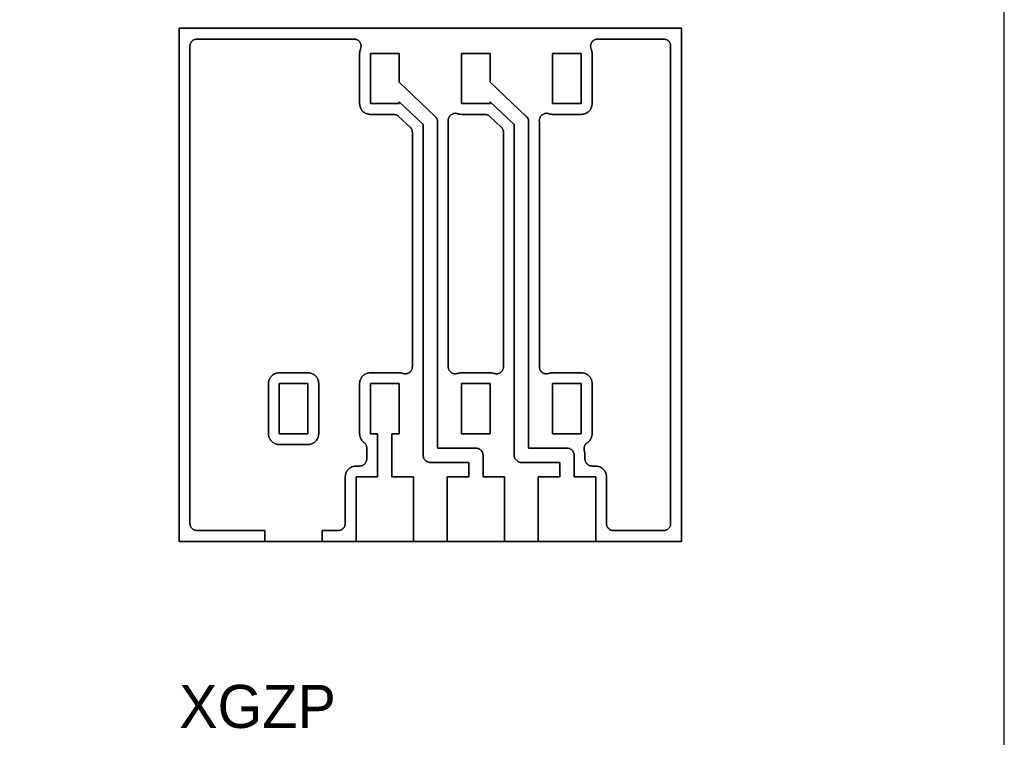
# Model space of a CAD drawing. Header units: millimetres. Extents: x 0 to 200, y 0 to 150.
# Tile 35 of 36: x 173 to 200, y 20 to 40. Entities that reach past the tile are written whole.
import ezdxf

# ---------------------------------------------------------------- set-up
doc = ezdxf.new("R2010")
doc.units = ezdxf.units.MM
for name, color, linetype in [('COPPER_KEEP_ref', 8, 'Continuous'), ('COPPER_REMOVE', 3, 'Continuous'), ('LABELS_ref', 5, 'Continuous'), ('OUTLINE', 7, 'Continuous')]:
    doc.layers.add(name, color=color, linetype=linetype)

msp = doc.modelspace()

# ---------------------------------------------------------------- linework, layer by layer
at = {"layer": 'COPPER_KEEP_ref'}
for points in [[(177.461, 25.304), (177.442, 25.309), (177.423, 25.315), (177.406, 25.324), (177.389, 25.334), (177.373, 25.345), (177.359, 25.359), (177.345, 25.373), (177.334, 25.389), (177.324, 25.406), (177.315, 25.423), (177.309, 25.442), (177.304, 25.461), (177.301, 25.48), (177.3, 25.5), (177.3, 38.8), (177.301, 38.82), (177.304, 38.839), (177.309, 38.858), (177.315, 38.877), (177.324, 38.894), (177.334, 38.911), (177.345, 38.927), (177.359, 38.941), (177.373, 38.955), (177.389, 38.966), (177.406, 38.976), (177.423, 38.985), (177.442, 38.991), (177.461, 38.996), (177.48, 38.999), (177.5, 39), (181.872, 39), (181.892, 38.999), (181.911, 38.996), (181.93, 38.991), (181.949, 38.985), (181.966, 38.976), (181.983, 38.966), (181.999, 38.955), (182.014, 38.941), (182.027, 38.927), (182.038, 38.911), (182.048, 38.894), (182.057, 38.877), (182.063, 38.858), (182.068, 38.839), (182.071, 38.82), (182.072, 38.8), (182.071, 38.78), (182.068, 38.761), (182.063, 38.742), (182.057, 38.723), (182.051, 38.709), (182.042, 38.684), (182.039, 38.671), (182.034, 38.646), (182.032, 38.633), (182.03, 38.603), (182.03, 38.597), (182.03, 37.203), (182.03, 37.197), (182.032, 37.167), (182.034, 37.154), (182.039, 37.129), (182.042, 37.116), (182.051, 37.091), (182.056, 37.079), (182.067, 37.056), (182.074, 37.045), (182.088, 37.023), (182.096, 37.012), (182.114, 36.993), (182.123, 36.984), (182.142, 36.966), (182.153, 36.958), (182.175, 36.944), (182.186, 36.937), (182.209, 36.926), (182.221, 36.921), (182.246, 36.912), (182.259, 36.909), (182.284, 36.904), (182.297, 36.902), (182.327, 36.9), (182.333, 36.9), (182.981, 36.9), (183, 36.899), (183.018, 36.896), (183.037, 36.892), (183.055, 36.886), (183.072, 36.878), (183.088, 36.869), (183.104, 36.858), (183.118, 36.845), (183.437, 36.544), (183.451, 36.529), (183.464, 36.513), (183.475, 36.496), (183.484, 36.478), (183.491, 36.458), (183.496, 36.439), (183.499, 36.419), (183.5, 36.398), (183.5, 29.87), (183.499, 29.85), (183.496, 29.83), (183.491, 29.811), (183.484, 29.792), (183.476, 29.774), (183.465, 29.757), (183.453, 29.741), (183.439, 29.726), (183.424, 29.713), (183.408, 29.701), (183.391, 29.691), (183.373, 29.683), (183.354, 29.677), (183.334, 29.673), (183.314, 29.67), (183.294, 29.67), (183.275, 29.671), (183.255, 29.675), (183.236, 29.68), (183.214, 29.688), (183.201, 29.691), (183.176, 29.696), (183.163, 29.698), (183.133, 29.7), (183.127, 29.7), (182.333, 29.7), (182.327, 29.7), (182.297, 29.698), (182.284, 29.696), (182.259, 29.691), (182.246, 29.688), (182.221, 29.679), (182.209, 29.674), (182.186, 29.663), (182.175, 29.656), (182.153, 29.642), (182.142, 29.634), (182.123, 29.616), (182.114, 29.607), (182.096, 29.588), (182.088, 29.577), (182.074, 29.555), (182.067, 29.544), (182.056, 29.521), (182.051, 29.509), (182.042, 29.484), (182.039, 29.471), (182.034, 29.446), (182.032, 29.433), (182.03, 29.403), (182.03, 29.397), (182.03, 28.003), (182.03, 27.997), (182.032, 27.967), (182.034, 27.954), (182.039, 27.929), (182.042, 27.916), (182.051, 27.891), (182.056, 27.879), (182.067, 27.856), (182.074, 27.845), (182.088, 27.823), (182.096, 27.812), (182.114, 27.793), (182.123, 27.784), (182.142, 27.766), (182.152, 27.759), (182.167, 27.746), (182.181, 27.731), (182.194, 27.715), (182.205, 27.698), (182.214, 27.68), (182.221, 27.661), (182.226, 27.641), (182.229, 27.621), (182.23, 27.601), (182.23, 27.3), (182.229, 27.28), (182.226, 27.261), (182.221, 27.242), (182.215, 27.223), (182.206, 27.206), (182.196, 27.189), (182.185, 27.173), (182.171, 27.159), (182.157, 27.145), (182.141, 27.134), (182.124, 27.124), (182.107, 27.115), (182.088, 27.109), (182.069, 27.104), (182.05, 27.101), (182.03, 27.1), (181.933, 27.1), (181.927, 27.1), (181.897, 27.098), (181.884, 27.096), (181.859, 27.091), (181.846, 27.088), (181.821, 27.079), (181.809, 27.074), (181.786, 27.063), (181.775, 27.056), (181.753, 27.042), (181.742, 27.034), (181.723, 27.016), (181.714, 27.007), (181.696, 26.988), (181.688, 26.977), (181.674, 26.955), (181.667, 26.944), (181.656, 26.921), (181.651, 26.909), (181.642, 26.884), (181.639, 26.871), (181.634, 26.846), (181.632, 26.833), (181.63, 26.803), (181.63, 26.797), (181.63, 25.5), (181.629, 25.48), (181.626, 25.461), (181.621, 25.442), (181.615, 25.423), (181.606, 25.406), (181.596, 25.389), (181.585, 25.373), (181.571, 25.359), (181.557, 25.345), (181.541, 25.334), (181.524, 25.324), (181.507, 25.315), (181.488, 25.309), (181.469, 25.304), (181.45, 25.301), (181.43, 25.3), (180.99, 25.3), (180.99, 25), (179.39, 25), (179.39, 25.3), (177.5, 25.3), (177.48, 25.301), (177.461, 25.304)], [(187.09, 36.864), (187.103, 36.878), (187.118, 36.89), (187.135, 36.901), (187.152, 36.911), (187.17, 36.918), (187.188, 36.924), (187.207, 36.928), (187.227, 36.93), (187.246, 36.931), (187.265, 36.929), (187.285, 36.925), (187.303, 36.92), (187.326, 36.912), (187.339, 36.909), (187.364, 36.904), (187.377, 36.902), (187.407, 36.9), (187.413, 36.9), (188.207, 36.9), (188.213, 36.9), (188.243, 36.902), (188.256, 36.904), (188.281, 36.909), (188.294, 36.912), (188.319, 36.921), (188.331, 36.926), (188.354, 36.937), (188.365, 36.944), (188.387, 36.958), (188.398, 36.966), (188.417, 36.984), (188.426, 36.993), (188.444, 37.012), (188.452, 37.023), (188.466, 37.045), (188.473, 37.056), (188.484, 37.079), (188.489, 37.091), (188.498, 37.116), (188.501, 37.129), (188.506, 37.154), (188.508, 37.167), (188.51, 37.197), (188.51, 37.203), (188.51, 38.597), (188.51, 38.603), (188.508, 38.633), (188.506, 38.646), (188.501, 38.671), (188.498, 38.684), (188.489, 38.709), (188.483, 38.723), (188.477, 38.742), (188.472, 38.761), (188.469, 38.78), (188.468, 38.8), (188.469, 38.82), (188.472, 38.839), (188.477, 38.858), (188.483, 38.877), (188.492, 38.894), (188.502, 38.911), (188.513, 38.927), (188.526, 38.941), (188.541, 38.955), (188.557, 38.966), (188.574, 38.976), (188.591, 38.985), (188.61, 38.991), (188.629, 38.996), (188.648, 38.999), (188.668, 39), (190.5, 39), (190.52, 38.999), (190.539, 38.996), (190.558, 38.991), (190.577, 38.985), (190.594, 38.976), (190.611, 38.966), (190.627, 38.955), (190.641, 38.941), (190.655, 38.927), (190.666, 38.911), (190.676, 38.894), (190.685, 38.877), (190.691, 38.858), (190.696, 38.839), (190.699, 38.82), (190.7, 38.8), (190.7, 25.5), (190.699, 25.48), (190.696, 25.461), (190.691, 25.442), (190.685, 25.423), (190.676, 25.406), (190.666, 25.389), (190.655, 25.373), (190.641, 25.359), (190.627, 25.345), (190.611, 25.334), (190.594, 25.324), (190.577, 25.315), (190.558, 25.309), (190.539, 25.304), (190.52, 25.301), (190.5, 25.3), (189.11, 25.3), (189.09, 25.301), (189.071, 25.304), (189.052, 25.309), (189.033, 25.315), (189.016, 25.324), (188.999, 25.334), (188.983, 25.345), (188.969, 25.359), (188.955, 25.373), (188.944, 25.389), (188.934, 25.406), (188.925, 25.423), (188.919, 25.442), (188.914, 25.461), (188.911, 25.48), (188.91, 25.5), (188.91, 26.797), (188.91, 26.803), (188.908, 26.833), (188.906, 26.846), (188.901, 26.871), (188.898, 26.884), (188.889, 26.909), (188.884, 26.921), (188.873, 26.944), (188.866, 26.955), (188.852, 26.977), (188.844, 26.988), (188.826, 27.007), (188.817, 27.016), (188.798, 27.034), (188.787, 27.042), (188.765, 27.056), (188.754, 27.063), (188.731, 27.074), (188.719, 27.079), (188.694, 27.088), (188.681, 27.091), (188.656, 27.096), (188.643, 27.098), (188.613, 27.1), (188.607, 27.1), (188.51, 27.1), (188.49, 27.101), (188.471, 27.104), (188.452, 27.109), (188.433, 27.115), (188.416, 27.124), (188.399, 27.134), (188.383, 27.145), (188.369, 27.159), (188.355, 27.173), (188.344, 27.189), (188.334, 27.206), (188.325, 27.223), (188.319, 27.242), (188.314, 27.261), (188.311, 27.28), (188.31, 27.3), (188.31, 27.398), (188.31, 27.402), (188.309, 27.418), (188.309, 27.421), (188.308, 27.442), (188.307, 27.449), (188.303, 27.481), (188.302, 27.488), (188.298, 27.507), (188.297, 27.513), (188.292, 27.531), (188.288, 27.55), (188.285, 27.569), (188.285, 27.588), (188.286, 27.607), (188.29, 27.626), (188.295, 27.645), (188.301, 27.662), (188.31, 27.68), (188.32, 27.696), (188.331, 27.711), (188.344, 27.725), (188.358, 27.738), (188.374, 27.749), (188.387, 27.758), (188.398, 27.766), (188.417, 27.784), (188.426, 27.793), (188.444, 27.812), (188.452, 27.823), (188.466, 27.845), (188.473, 27.856), (188.484, 27.879), (188.489, 27.891), (188.498, 27.916), (188.501, 27.929), (188.506, 27.954), (188.508, 27.967), (188.51, 27.997), (188.51, 28.003), (188.51, 29.397), (188.51, 29.403), (188.508, 29.433), (188.506, 29.446), (188.501, 29.471), (188.498, 29.484), (188.489, 29.509), (188.484, 29.521), (188.473, 29.544), (188.466, 29.555), (188.452, 29.577), (188.444, 29.588), (188.426, 29.607), (188.417, 29.616), (188.398, 29.634), (188.387, 29.642), (188.365, 29.656), (188.354, 29.663), (188.331, 29.674), (188.319, 29.679), (188.294, 29.688), (188.281, 29.691), (188.256, 29.696), (188.243, 29.698), (188.213, 29.7), (188.207, 29.7), (187.413, 29.7), (187.407, 29.7), (187.377, 29.698), (187.364, 29.696), (187.339, 29.691), (187.326, 29.688), (187.304, 29.68), (187.285, 29.675), (187.265, 29.671), (187.246, 29.67), (187.226, 29.67), (187.206, 29.673), (187.186, 29.677), (187.167, 29.683), (187.149, 29.691), (187.132, 29.701), (187.116, 29.713), (187.101, 29.726), (187.087, 29.741), (187.075, 29.757), (187.064, 29.774), (187.056, 29.792), (187.049, 29.811), (187.044, 29.83), (187.041, 29.85), (187.04, 29.87), (187.04, 36.698), (187.04, 36.702), (187.039, 36.719), (187.039, 36.721), (187.039, 36.74), (187.041, 36.759), (187.045, 36.779), (187.05, 36.797), (187.058, 36.815), (187.067, 36.832), (187.078, 36.849), (187.09, 36.864)], [(185.07, 26.8), (185.07, 27.2), (184, 27.2), (183.974, 27.202), (183.948, 27.207), (183.923, 27.215), (183.9, 27.227), (183.878, 27.241), (183.859, 27.259), (183.841, 27.278), (183.827, 27.3), (183.815, 27.323), (183.807, 27.348), (183.802, 27.374), (183.8, 27.4), (183.8, 36.614), (183.13, 37.247), (183.13, 37.2), (182.33, 37.2), (182.33, 38.6), (183.13, 38.6), (183.13, 37.797), (184.137, 36.845), (184.156, 36.825), (184.171, 36.803), (184.184, 36.779), (184.193, 36.754), (184.198, 36.727), (184.2, 36.7), (184.2, 27.6), (185.27, 27.6), (185.296, 27.598), (185.322, 27.593), (185.347, 27.585), (185.37, 27.573), (185.392, 27.559), (185.411, 27.541), (185.429, 27.522), (185.443, 27.5), (185.455, 27.477), (185.463, 27.452), (185.468, 27.426), (185.47, 27.4), (185.47, 26.8), (186.07, 26.8), (186.07, 25), (184.47, 25), (184.47, 26.8), (185.07, 26.8)], [(187.01, 26.8), (187.61, 26.8), (187.61, 27.2), (186.54, 27.2), (186.514, 27.202), (186.488, 27.207), (186.463, 27.215), (186.44, 27.227), (186.418, 27.241), (186.399, 27.259), (186.381, 27.278), (186.367, 27.3), (186.355, 27.323), (186.347, 27.348), (186.342, 27.374), (186.34, 27.4), (186.34, 36.614), (185.67, 37.247), (185.67, 37.2), (184.87, 37.2), (184.87, 38.6), (185.67, 38.6), (185.67, 37.797), (186.677, 36.845), (186.696, 36.825), (186.711, 36.803), (186.724, 36.779), (186.733, 36.754), (186.738, 36.727), (186.74, 36.7), (186.74, 27.6), (187.81, 27.6), (187.836, 27.598), (187.862, 27.593), (187.887, 27.585), (187.91, 27.573), (187.932, 27.559), (187.951, 27.541), (187.969, 27.522), (187.983, 27.5), (187.995, 27.477), (188.003, 27.452), (188.008, 27.426), (188.01, 27.4), (188.01, 26.8), (188.61, 26.8), (188.61, 25), (187.01, 25), (187.01, 26.8)], [(188.21, 37.2), (187.41, 37.2), (187.41, 38.6), (188.21, 38.6), (188.21, 37.2)], [(184.55, 36.864), (184.563, 36.878), (184.578, 36.89), (184.595, 36.901), (184.612, 36.911), (184.63, 36.918), (184.648, 36.924), (184.667, 36.928), (184.687, 36.93), (184.706, 36.931), (184.725, 36.929), (184.745, 36.925), (184.763, 36.92), (184.786, 36.912), (184.799, 36.909), (184.824, 36.904), (184.837, 36.902), (184.867, 36.9), (184.873, 36.9), (185.521, 36.9), (185.54, 36.899), (185.558, 36.896), (185.577, 36.892), (185.595, 36.886), (185.612, 36.878), (185.628, 36.869), (185.644, 36.858), (185.658, 36.845), (185.977, 36.544), (185.991, 36.529), (186.004, 36.513), (186.015, 36.496), (186.024, 36.478), (186.031, 36.458), (186.036, 36.439), (186.039, 36.419), (186.04, 36.398), (186.04, 29.87), (186.039, 29.85), (186.036, 29.83), (186.031, 29.811), (186.024, 29.792), (186.016, 29.774), (186.005, 29.757), (185.993, 29.741), (185.979, 29.726), (185.964, 29.713), (185.948, 29.701), (185.931, 29.691), (185.913, 29.683), (185.894, 29.677), (185.874, 29.673), (185.854, 29.67), (185.834, 29.67), (185.815, 29.671), (185.795, 29.675), (185.776, 29.68), (185.754, 29.688), (185.741, 29.691), (185.716, 29.696), (185.703, 29.698), (185.673, 29.7), (185.667, 29.7), (184.873, 29.7), (184.867, 29.7), (184.837, 29.698), (184.824, 29.696), (184.799, 29.691), (184.786, 29.688), (184.764, 29.68), (184.745, 29.675), (184.725, 29.671), (184.706, 29.67), (184.686, 29.67), (184.666, 29.673), (184.646, 29.677), (184.627, 29.683), (184.609, 29.691), (184.592, 29.701), (184.576, 29.713), (184.561, 29.726), (184.547, 29.741), (184.535, 29.757), (184.524, 29.774), (184.516, 29.792), (184.509, 29.811), (184.504, 29.83), (184.501, 29.85), (184.5, 29.87), (184.5, 36.698), (184.5, 36.702), (184.499, 36.719), (184.499, 36.721), (184.499, 36.74), (184.501, 36.759), (184.505, 36.779), (184.51, 36.797), (184.518, 36.815), (184.527, 36.832), (184.538, 36.849), (184.55, 36.864)], [(179.669, 29.674), (179.646, 29.663), (179.635, 29.656), (179.613, 29.642), (179.602, 29.634), (179.583, 29.616), (179.574, 29.607), (179.556, 29.588), (179.548, 29.577), (179.534, 29.555), (179.527, 29.544), (179.516, 29.521), (179.511, 29.509), (179.502, 29.484), (179.499, 29.471), (179.494, 29.446), (179.492, 29.433), (179.49, 29.403), (179.49, 29.397), (179.49, 28.003), (179.49, 27.997), (179.492, 27.967), (179.494, 27.954), (179.499, 27.929), (179.502, 27.916), (179.511, 27.891), (179.516, 27.879), (179.527, 27.856), (179.534, 27.845), (179.548, 27.823), (179.556, 27.812), (179.574, 27.793), (179.583, 27.784), (179.602, 27.766), (179.613, 27.758), (179.635, 27.744), (179.646, 27.737), (179.669, 27.726), (179.681, 27.721), (179.706, 27.712), (179.719, 27.709), (179.744, 27.704), (179.757, 27.702), (179.787, 27.7), (179.793, 27.7), (180.587, 27.7), (180.593, 27.7), (180.623, 27.702), (180.636, 27.704), (180.661, 27.709), (180.674, 27.712), (180.699, 27.721), (180.711, 27.726), (180.734, 27.737), (180.745, 27.744), (180.767, 27.758), (180.778, 27.766), (180.797, 27.784), (180.806, 27.793), (180.824, 27.812), (180.832, 27.823), (180.846, 27.845), (180.853, 27.856), (180.864, 27.879), (180.869, 27.891), (180.878, 27.916), (180.881, 27.929), (180.886, 27.954), (180.888, 27.967), (180.89, 27.997), (180.89, 28.003), (180.89, 29.397), (180.89, 29.403), (180.888, 29.433), (180.886, 29.446), (180.881, 29.471), (180.878, 29.484), (180.869, 29.509), (180.864, 29.521), (180.853, 29.544), (180.846, 29.555), (180.832, 29.577), (180.824, 29.588), (180.806, 29.607), (180.797, 29.616), (180.778, 29.634), (180.767, 29.642), (180.745, 29.656), (180.734, 29.663), (180.711, 29.674), (180.699, 29.679), (180.674, 29.688), (180.661, 29.691), (180.636, 29.696), (180.623, 29.698), (180.593, 29.7), (180.587, 29.7), (179.793, 29.7), (179.787, 29.7), (179.757, 29.698), (179.744, 29.696), (179.719, 29.691), (179.706, 29.688), (179.681, 29.679), (179.669, 29.674)], [(180.59, 29.4), (180.59, 28), (179.79, 28), (179.79, 29.4), (180.59, 29.4)], [(181.93, 26.8), (182.53, 26.8), (182.53, 28), (182.33, 28), (182.33, 29.4), (183.13, 29.4), (183.13, 28), (182.93, 28), (182.93, 26.8), (183.53, 26.8), (183.53, 25), (181.93, 25), (181.93, 26.8)], [(185.67, 29.4), (185.67, 28), (184.87, 28), (184.87, 29.4), (185.67, 29.4)], [(188.21, 28), (187.41, 28), (187.41, 29.4), (188.21, 29.4), (188.21, 28)]]:
    msp.add_lwpolyline(points, close=True, dxfattribs=at)
at = {"layer": 'COPPER_REMOVE'}
for points in [[(177, 25), (177, 39.3), (191, 39.3), (191, 25), (188.61, 25), (188.61, 26.8), (188.01, 26.8), (188.01, 27.4), (188.008, 27.426), (188.003, 27.452), (187.995, 27.477), (187.983, 27.5), (187.969, 27.522), (187.951, 27.541), (187.932, 27.559), (187.91, 27.573), (187.887, 27.585), (187.862, 27.593), (187.836, 27.598), (187.81, 27.6), (186.74, 27.6), (186.74, 36.7), (186.738, 36.727), (186.733, 36.754), (186.724, 36.779), (186.711, 36.803), (186.696, 36.825), (186.677, 36.845), (185.67, 37.797), (185.67, 38.6), (184.87, 38.6), (184.87, 37.2), (185.67, 37.2), (185.67, 37.247), (186.34, 36.614), (186.34, 27.4), (186.342, 27.374), (186.347, 27.348), (186.355, 27.323), (186.367, 27.3), (186.381, 27.278), (186.399, 27.259), (186.418, 27.241), (186.44, 27.227), (186.463, 27.215), (186.488, 27.207), (186.514, 27.202), (186.54, 27.2), (187.61, 27.2), (187.61, 26.8), (187.01, 26.8), (187.01, 25), (186.07, 25), (186.07, 26.8), (185.47, 26.8), (185.47, 27.4), (185.468, 27.426), (185.463, 27.452), (185.455, 27.477), (185.443, 27.5), (185.429, 27.522), (185.411, 27.541), (185.392, 27.559), (185.37, 27.573), (185.347, 27.585), (185.322, 27.593), (185.296, 27.598), (185.27, 27.6), (184.2, 27.6), (184.2, 36.7), (184.198, 36.727), (184.193, 36.754), (184.184, 36.779), (184.171, 36.803), (184.156, 36.825), (184.137, 36.845), (183.13, 37.797), (183.13, 38.6), (182.33, 38.6), (182.33, 37.2), (183.13, 37.2), (183.13, 37.247), (183.8, 36.614), (183.8, 27.4), (183.802, 27.374), (183.807, 27.348), (183.815, 27.323), (183.827, 27.3), (183.841, 27.278), (183.859, 27.259), (183.878, 27.241), (183.9, 27.227), (183.923, 27.215), (183.948, 27.207), (183.974, 27.202), (184, 27.2), (185.07, 27.2), (185.07, 26.8), (184.47, 26.8), (184.47, 25), (183.53, 25), (183.53, 26.8), (182.93, 26.8), (182.93, 28), (183.13, 28), (183.13, 29.4), (182.33, 29.4), (182.33, 28), (182.53, 28), (182.53, 26.8), (181.93, 26.8), (181.93, 25), (180.99, 25), (180.99, 25.3), (181.43, 25.3), (181.45, 25.301), (181.469, 25.304), (181.488, 25.309), (181.507, 25.315), (181.524, 25.324), (181.541, 25.334), (181.557, 25.345), (181.571, 25.359), (181.585, 25.373), (181.596, 25.389), (181.606, 25.406), (181.615, 25.423), (181.621, 25.442), (181.626, 25.461), (181.629, 25.48), (181.63, 25.5), (181.63, 26.797), (181.63, 26.803), (181.632, 26.833), (181.634, 26.846), (181.639, 26.871), (181.642, 26.884), (181.651, 26.909), (181.656, 26.921), (181.667, 26.944), (181.674, 26.955), (181.688, 26.977), (181.696, 26.988), (181.714, 27.007), (181.723, 27.016), (181.742, 27.034), (181.753, 27.042), (181.775, 27.056), (181.786, 27.063), (181.809, 27.074), (181.821, 27.079), (181.846, 27.088), (181.859, 27.091), (181.884, 27.096), (181.897, 27.098), (181.927, 27.1), (181.933, 27.1), (182.03, 27.1), (182.05, 27.101), (182.069, 27.104), (182.088, 27.109), (182.107, 27.115), (182.124, 27.124), (182.141, 27.134), (182.157, 27.145), (182.171, 27.159), (182.185, 27.173), (182.196, 27.189), (182.206, 27.206), (182.215, 27.223), (182.221, 27.242), (182.226, 27.261), (182.229, 27.28), (182.23, 27.3), (182.23, 27.601), (182.229, 27.621), (182.226, 27.641), (182.221, 27.661), (182.214, 27.68), (182.205, 27.698), (182.194, 27.715), (182.181, 27.731), (182.167, 27.746), (182.152, 27.759), (182.142, 27.766), (182.123, 27.784), (182.114, 27.793), (182.096, 27.812), (182.088, 27.823), (182.074, 27.845), (182.067, 27.856), (182.056, 27.879), (182.051, 27.891), (182.042, 27.916), (182.039, 27.929), (182.034, 27.954), (182.032, 27.967), (182.03, 27.997), (182.03, 28.003), (182.03, 29.397), (182.03, 29.403), (182.032, 29.433), (182.034, 29.446), (182.039, 29.471), (182.042, 29.484), (182.051, 29.509), (182.056, 29.521), (182.067, 29.544), (182.074, 29.555), (182.088, 29.577), (182.096, 29.588), (182.114, 29.607), (182.123, 29.616), (182.142, 29.634), (182.153, 29.642), (182.175, 29.656), (182.186, 29.663), (182.209, 29.674), (182.221, 29.679), (182.246, 29.688), (182.259, 29.691), (182.284, 29.696), (182.297, 29.698), (182.327, 29.7), (182.333, 29.7), (183.127, 29.7), (183.133, 29.7), (183.163, 29.698), (183.176, 29.696), (183.201, 29.691), (183.214, 29.688), (183.236, 29.68), (183.255, 29.675), (183.275, 29.671), (183.294, 29.67), (183.314, 29.67), (183.334, 29.673), (183.354, 29.677), (183.373, 29.683), (183.391, 29.691), (183.408, 29.701), (183.424, 29.713), (183.439, 29.726), (183.453, 29.741), (183.465, 29.757), (183.476, 29.774), (183.484, 29.792), (183.491, 29.811), (183.496, 29.83), (183.499, 29.85), (183.5, 29.87), (183.5, 36.398), (183.499, 36.419), (183.496, 36.439), (183.491, 36.458), (183.484, 36.478), (183.475, 36.496), (183.464, 36.513), (183.451, 36.529), (183.437, 36.544), (183.118, 36.845), (183.104, 36.858), (183.088, 36.869), (183.072, 36.878), (183.055, 36.886), (183.037, 36.892), (183.018, 36.896), (183, 36.899), (182.981, 36.9), (182.333, 36.9), (182.327, 36.9), (182.297, 36.902), (182.284, 36.904), (182.259, 36.909), (182.246, 36.912), (182.221, 36.921), (182.209, 36.926), (182.186, 36.937), (182.175, 36.944), (182.153, 36.958), (182.142, 36.966), (182.123, 36.984), (182.114, 36.993), (182.096, 37.012), (182.088, 37.023), (182.074, 37.045), (182.067, 37.056), (182.056, 37.079), (182.051, 37.091), (182.042, 37.116), (182.039, 37.129), (182.034, 37.154), (182.032, 37.167), (182.03, 37.197), (182.03, 37.203), (182.03, 38.597), (182.03, 38.603), (182.032, 38.633), (182.034, 38.646), (182.039, 38.671), (182.042, 38.684), (182.051, 38.709), (182.057, 38.723), (182.063, 38.742), (182.068, 38.761), (182.071, 38.78), (182.072, 38.8), (182.071, 38.82), (182.068, 38.839), (182.063, 38.858), (182.057, 38.877), (182.048, 38.894), (182.038, 38.911), (182.027, 38.927), (182.014, 38.941), (181.999, 38.955), (181.983, 38.966), (181.966, 38.976), (181.949, 38.985), (181.93, 38.991), (181.911, 38.996), (181.892, 38.999), (181.872, 39), (177.5, 39), (177.48, 38.999), (177.461, 38.996), (177.442, 38.991), (177.423, 38.985), (177.406, 38.976), (177.389, 38.966), (177.373, 38.955), (177.359, 38.941), (177.345, 38.927), (177.334, 38.911), (177.324, 38.894), (177.315, 38.877), (177.309, 38.858), (177.304, 38.839), (177.301, 38.82), (177.3, 38.8), (177.3, 25.5), (177.301, 25.48), (177.304, 25.461), (177.309, 25.442), (177.315, 25.423), (177.324, 25.406), (177.334, 25.389), (177.345, 25.373), (177.359, 25.359), (177.373, 25.345), (177.389, 25.334), (177.406, 25.324), (177.423, 25.315), (177.442, 25.309), (177.461, 25.304), (177.48, 25.301), (177.5, 25.3), (179.39, 25.3), (179.39, 25), (177, 25)], [(187.078, 36.849), (187.067, 36.832), (187.058, 36.815), (187.05, 36.797), (187.045, 36.779), (187.041, 36.759), (187.039, 36.74), (187.039, 36.721), (187.039, 36.719), (187.04, 36.702), (187.04, 36.698), (187.04, 29.87), (187.041, 29.85), (187.044, 29.83), (187.049, 29.811), (187.056, 29.792), (187.064, 29.774), (187.075, 29.757), (187.087, 29.741), (187.101, 29.726), (187.116, 29.713), (187.132, 29.701), (187.149, 29.691), (187.167, 29.683), (187.186, 29.677), (187.206, 29.673), (187.226, 29.67), (187.246, 29.67), (187.265, 29.671), (187.285, 29.675), (187.304, 29.68), (187.326, 29.688), (187.339, 29.691), (187.364, 29.696), (187.377, 29.698), (187.407, 29.7), (187.413, 29.7), (188.207, 29.7), (188.213, 29.7), (188.243, 29.698), (188.256, 29.696), (188.281, 29.691), (188.294, 29.688), (188.319, 29.679), (188.331, 29.674), (188.354, 29.663), (188.365, 29.656), (188.387, 29.642), (188.398, 29.634), (188.417, 29.616), (188.426, 29.607), (188.444, 29.588), (188.452, 29.577), (188.466, 29.555), (188.473, 29.544), (188.484, 29.521), (188.489, 29.509), (188.498, 29.484), (188.501, 29.471), (188.506, 29.446), (188.508, 29.433), (188.51, 29.403), (188.51, 29.397), (188.51, 28.003), (188.51, 27.997), (188.508, 27.967), (188.506, 27.954), (188.501, 27.929), (188.498, 27.916), (188.489, 27.891), (188.484, 27.879), (188.473, 27.856), (188.466, 27.845), (188.452, 27.823), (188.444, 27.812), (188.426, 27.793), (188.417, 27.784), (188.398, 27.766), (188.387, 27.758), (188.374, 27.749), (188.358, 27.738), (188.344, 27.725), (188.331, 27.711), (188.32, 27.696), (188.31, 27.68), (188.301, 27.662), (188.295, 27.645), (188.29, 27.626), (188.286, 27.607), (188.285, 27.588), (188.285, 27.569), (188.288, 27.55), (188.292, 27.531), (188.297, 27.513), (188.298, 27.507), (188.302, 27.488), (188.303, 27.481), (188.307, 27.449), (188.308, 27.442), (188.309, 27.421), (188.309, 27.418), (188.31, 27.402), (188.31, 27.398), (188.31, 27.3), (188.311, 27.28), (188.314, 27.261), (188.319, 27.242), (188.325, 27.223), (188.334, 27.206), (188.344, 27.189), (188.355, 27.173), (188.369, 27.159), (188.383, 27.145), (188.399, 27.134), (188.416, 27.124), (188.433, 27.115), (188.452, 27.109), (188.471, 27.104), (188.49, 27.101), (188.51, 27.1), (188.607, 27.1), (188.613, 27.1), (188.643, 27.098), (188.656, 27.096), (188.681, 27.091), (188.694, 27.088), (188.719, 27.079), (188.731, 27.074), (188.754, 27.063), (188.765, 27.056), (188.787, 27.042), (188.798, 27.034), (188.817, 27.016), (188.826, 27.007), (188.844, 26.988), (188.852, 26.977), (188.866, 26.955), (188.873, 26.944), (188.884, 26.921), (188.889, 26.909), (188.898, 26.884), (188.901, 26.871), (188.906, 26.846), (188.908, 26.833), (188.91, 26.803), (188.91, 26.797), (188.91, 25.5), (188.911, 25.48), (188.914, 25.461), (188.919, 25.442), (188.925, 25.423), (188.934, 25.406), (188.944, 25.389), (188.955, 25.373), (188.969, 25.359), (188.983, 25.345), (188.999, 25.334), (189.016, 25.324), (189.033, 25.315), (189.052, 25.309), (189.071, 25.304), (189.09, 25.301), (189.11, 25.3), (190.5, 25.3), (190.52, 25.301), (190.539, 25.304), (190.558, 25.309), (190.577, 25.315), (190.594, 25.324), (190.611, 25.334), (190.627, 25.345), (190.641, 25.359), (190.655, 25.373), (190.666, 25.389), (190.676, 25.406), (190.685, 25.423), (190.691, 25.442), (190.696, 25.461), (190.699, 25.48), (190.7, 25.5), (190.7, 38.8), (190.699, 38.82), (190.696, 38.839), (190.691, 38.858), (190.685, 38.877), (190.676, 38.894), (190.666, 38.911), (190.655, 38.927), (190.641, 38.941), (190.627, 38.955), (190.611, 38.966), (190.594, 38.976), (190.577, 38.985), (190.558, 38.991), (190.539, 38.996), (190.52, 38.999), (190.5, 39), (188.668, 39), (188.648, 38.999), (188.629, 38.996), (188.61, 38.991), (188.591, 38.985), (188.574, 38.976), (188.557, 38.966), (188.541, 38.955), (188.526, 38.941), (188.513, 38.927), (188.502, 38.911), (188.492, 38.894), (188.483, 38.877), (188.477, 38.858), (188.472, 38.839), (188.469, 38.82), (188.468, 38.8), (188.469, 38.78), (188.472, 38.761), (188.477, 38.742), (188.483, 38.723), (188.489, 38.709), (188.498, 38.684), (188.501, 38.671), (188.506, 38.646), (188.508, 38.633), (188.51, 38.603), (188.51, 38.597), (188.51, 37.203), (188.51, 37.197), (188.508, 37.167), (188.506, 37.154), (188.501, 37.129), (188.498, 37.116), (188.489, 37.091), (188.484, 37.079), (188.473, 37.056), (188.466, 37.045), (188.452, 37.023), (188.444, 37.012), (188.426, 36.993), (188.417, 36.984), (188.398, 36.966), (188.387, 36.958), (188.365, 36.944), (188.354, 36.937), (188.331, 36.926), (188.319, 36.921), (188.294, 36.912), (188.281, 36.909), (188.256, 36.904), (188.243, 36.902), (188.213, 36.9), (188.207, 36.9), (187.413, 36.9), (187.407, 36.9), (187.377, 36.902), (187.364, 36.904), (187.339, 36.909), (187.326, 36.912), (187.303, 36.92), (187.285, 36.925), (187.265, 36.929), (187.246, 36.931), (187.227, 36.93), (187.207, 36.928), (187.188, 36.924), (187.17, 36.918), (187.152, 36.911), (187.135, 36.901), (187.118, 36.89), (187.103, 36.878), (187.09, 36.864), (187.078, 36.849)], [(188.21, 38.6), (187.41, 38.6), (187.41, 37.2), (188.21, 37.2), (188.21, 38.6)], [(184.538, 36.849), (184.527, 36.832), (184.518, 36.815), (184.51, 36.797), (184.505, 36.779), (184.501, 36.759), (184.499, 36.74), (184.499, 36.721), (184.499, 36.719), (184.5, 36.702), (184.5, 36.698), (184.5, 29.87), (184.501, 29.85), (184.504, 29.83), (184.509, 29.811), (184.516, 29.792), (184.524, 29.774), (184.535, 29.757), (184.547, 29.741), (184.561, 29.726), (184.576, 29.713), (184.592, 29.701), (184.609, 29.691), (184.627, 29.683), (184.646, 29.677), (184.666, 29.673), (184.686, 29.67), (184.706, 29.67), (184.725, 29.671), (184.745, 29.675), (184.764, 29.68), (184.786, 29.688), (184.799, 29.691), (184.824, 29.696), (184.837, 29.698), (184.867, 29.7), (184.873, 29.7), (185.667, 29.7), (185.673, 29.7), (185.703, 29.698), (185.716, 29.696), (185.741, 29.691), (185.754, 29.688), (185.776, 29.68), (185.795, 29.675), (185.815, 29.671), (185.834, 29.67), (185.854, 29.67), (185.874, 29.673), (185.894, 29.677), (185.913, 29.683), (185.931, 29.691), (185.948, 29.701), (185.964, 29.713), (185.979, 29.726), (185.993, 29.741), (186.005, 29.757), (186.016, 29.774), (186.024, 29.792), (186.031, 29.811), (186.036, 29.83), (186.039, 29.85), (186.04, 29.87), (186.04, 36.398), (186.039, 36.419), (186.036, 36.439), (186.031, 36.458), (186.024, 36.478), (186.015, 36.496), (186.004, 36.513), (185.991, 36.529), (185.977, 36.544), (185.658, 36.845), (185.644, 36.858), (185.628, 36.869), (185.612, 36.878), (185.595, 36.886), (185.577, 36.892), (185.558, 36.896), (185.54, 36.899), (185.521, 36.9), (184.873, 36.9), (184.867, 36.9), (184.837, 36.902), (184.824, 36.904), (184.799, 36.909), (184.786, 36.912), (184.763, 36.92), (184.745, 36.925), (184.725, 36.929), (184.706, 36.931), (184.687, 36.93), (184.667, 36.928), (184.648, 36.924), (184.63, 36.918), (184.612, 36.911), (184.595, 36.901), (184.578, 36.89), (184.563, 36.878), (184.55, 36.864), (184.538, 36.849)], [(179.681, 29.679), (179.706, 29.688), (179.719, 29.691), (179.744, 29.696), (179.757, 29.698), (179.787, 29.7), (179.793, 29.7), (180.587, 29.7), (180.593, 29.7), (180.623, 29.698), (180.636, 29.696), (180.661, 29.691), (180.674, 29.688), (180.699, 29.679), (180.711, 29.674), (180.734, 29.663), (180.745, 29.656), (180.767, 29.642), (180.778, 29.634), (180.797, 29.616), (180.806, 29.607), (180.824, 29.588), (180.832, 29.577), (180.846, 29.555), (180.853, 29.544), (180.864, 29.521), (180.869, 29.509), (180.878, 29.484), (180.881, 29.471), (180.886, 29.446), (180.888, 29.433), (180.89, 29.403), (180.89, 29.397), (180.89, 28.003), (180.89, 27.997), (180.888, 27.967), (180.886, 27.954), (180.881, 27.929), (180.878, 27.916), (180.869, 27.891), (180.864, 27.879), (180.853, 27.856), (180.846, 27.845), (180.832, 27.823), (180.824, 27.812), (180.806, 27.793), (180.797, 27.784), (180.778, 27.766), (180.767, 27.758), (180.745, 27.744), (180.734, 27.737), (180.711, 27.726), (180.699, 27.721), (180.674, 27.712), (180.661, 27.709), (180.636, 27.704), (180.623, 27.702), (180.593, 27.7), (180.587, 27.7), (179.793, 27.7), (179.787, 27.7), (179.757, 27.702), (179.744, 27.704), (179.719, 27.709), (179.706, 27.712), (179.681, 27.721), (179.669, 27.726), (179.646, 27.737), (179.635, 27.744), (179.613, 27.758), (179.602, 27.766), (179.583, 27.784), (179.574, 27.793), (179.556, 27.812), (179.548, 27.823), (179.534, 27.845), (179.527, 27.856), (179.516, 27.879), (179.511, 27.891), (179.502, 27.916), (179.499, 27.929), (179.494, 27.954), (179.492, 27.967), (179.49, 27.997), (179.49, 28.003), (179.49, 29.397), (179.49, 29.403), (179.492, 29.433), (179.494, 29.446), (179.499, 29.471), (179.502, 29.484), (179.511, 29.509), (179.516, 29.521), (179.527, 29.544), (179.534, 29.555), (179.548, 29.577), (179.556, 29.588), (179.574, 29.607), (179.583, 29.616), (179.602, 29.634), (179.613, 29.642), (179.635, 29.656), (179.646, 29.663), (179.669, 29.674), (179.681, 29.679)], [(179.79, 29.4), (179.79, 28), (180.59, 28), (180.59, 29.4), (179.79, 29.4)], [(184.87, 29.4), (184.87, 28), (185.67, 28), (185.67, 29.4), (184.87, 29.4)], [(188.21, 29.4), (187.41, 29.4), (187.41, 28), (188.21, 28), (188.21, 29.4)]]:
    msp.add_lwpolyline(points, close=True, dxfattribs=at)
at = {"layer": 'LABELS_ref'}
msp.add_lwpolyline([(0, 0), (200, 0), (200, 150), (0, 150)], close=True, dxfattribs=at)
at = {"layer": 'OUTLINE'}
msp.add_lwpolyline([(191, 25), (191, 39.3), (177, 39.3), (177, 25), (191, 25)], close=True, dxfattribs=at)

# ---------------------------------------------------------------- texts
at = {"layer": 'LABELS_ref'}
msp.add_text('XGZP', height=1.2, dxfattribs=at).set_placement((177, 19.8))

doc.saveas('drawing.dxf')
